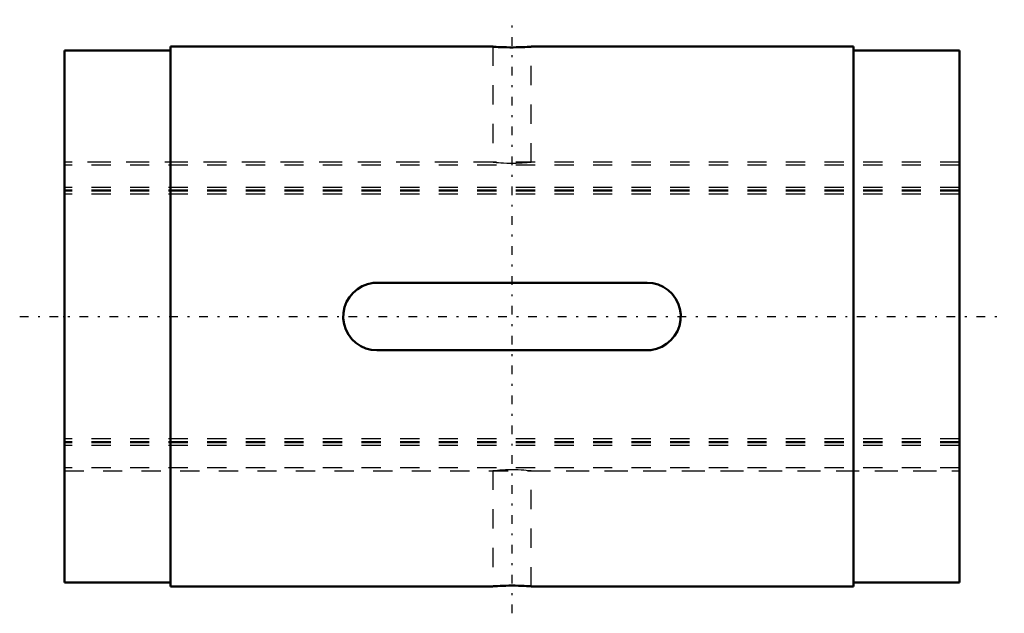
# Model space of a CAD drawing. Header units: millimetres. Extents: x -2.3 to 48.7, y -15.4 to 15.4.
import ezdxf

# ---------------------------------------------------------------- set-up
doc = ezdxf.new("R2010")
doc.units = ezdxf.units.MM
doc.linetypes.add('Center', pattern=[1.5, 0.45, -0.5, 0.05, -0.5])
doc.linetypes.add('Dashed', pattern=[2, 1, -1])
for name, color, linetype, lineweight in [('2d ConnectionPoints', 7, 'Continuous', 50), ('AM_0', 7, 'Continuous', 50), ('AM_7', 7, 'Center', 25), ('AM_9', 6, 'Dashed', 25)]:
    doc.layers.add(name, color=color, linetype=linetype, lineweight=lineweight)

# ---------------------------------------------------------------- blocks, each defined once
blk = doc.blocks.new('1_1LT16X_Cylindar_0_in_LT16X_46_4L_00__4')
at = {"layer": 'AM_0'}
for p, q in [((0, 13.8), (0, -13.8)), ((5.5, 13.8), (0, 13.8)), ((5.5, 14), (5.5, -14)), ((22.203, 14), (5.5, 14)), ((40.9, 14), (24.2, 14)), ((40.9, 14), (40.9, -14)), ((46.4, 13.8), (40.9, 13.8)), ((46.4, 13.8), (46.4, -13.8)), ((16.2, 1.75), (30.2, 1.75)), ((30.2, -1.75), (16.2, -1.75)), ((0, -13.8), (5.5, -13.8)), ((5.5, -14), (22.203, -14)), ((24.2, -14), (40.9, -14)), ((40.9, -13.8), (46.4, -13.8))]:
    blk.add_line(p, q, dxfattribs=at)
for points in [[(24.2, 14), (24.186, 13.999), (24.144, 13.996), (24.076, 13.992), (23.982, 13.986), (23.868, 13.98), (23.731, 13.974), (23.584, 13.97), (23.421, 13.966), (23.256, 13.964), (23.085, 13.965), (22.923, 13.967), (22.764, 13.971), (22.621, 13.976), (22.491, 13.982), (22.384, 13.988), (22.298, 13.993), (22.239, 13.997), (22.206, 14), (22.2, 14)], [(16.2, -1.75), (15.908, -1.725), (15.623, -1.652), (15.356, -1.533), (15.112, -1.37), (14.897, -1.168), (14.72, -0.934), (14.584, -0.671), (14.494, -0.39), (14.453, -0.098), (14.461, 0.196), (14.518, 0.483), (14.622, 0.756), (14.77, 1.009), (14.959, 1.234), (15.184, 1.424), (15.437, 1.575), (15.713, 1.681), (16.003, 1.739), (16.2, 1.75)], [(30.2, 1.75), (30.492, 1.725), (30.777, 1.652), (31.044, 1.533), (31.288, 1.37), (31.503, 1.168), (31.68, 0.934), (31.816, 0.671), (31.906, 0.39), (31.947, 0.098), (31.939, -0.196), (31.882, -0.483), (31.778, -0.756), (31.63, -1.009), (31.441, -1.234), (31.216, -1.424), (30.963, -1.575), (30.687, -1.681), (30.397, -1.739), (30.2, -1.75)], [(22.2, -14), (22.202, -14), (22.226, -13.998), (22.277, -13.995), (22.356, -13.99), (22.456, -13.984), (22.58, -13.978), (22.719, -13.973), (22.875, -13.968), (23.036, -13.965), (23.207, -13.964), (23.372, -13.965), (23.537, -13.968), (23.688, -13.973), (23.829, -13.978), (23.949, -13.984), (24.051, -13.99), (24.126, -13.995), (24.177, -13.998), (24.2, -14)]]:
    blk.add_lwpolyline(points, dxfattribs=at)
at = {"layer": 'AM_7'}
for p, q in [((23.2, -15.4), (23.2, 15.4)), ((-2.32, 0), (48.72, 0))]:
    blk.add_line(p, q, dxfattribs=at)
at = {"layer": 'AM_9'}
for p, q in [((22.2, 14), (22.2, 8)), ((24.2, 8), (24.2, 14)), ((22.203, 8), (0, 8)), ((46.4, 7.851), (0, 7.851)), ((46.4, 8), (24.2, 8)), ((46.4, 6.69), (0, 6.69)), ((46.4, 6.552), (0, 6.552)), ((46.4, 6.5), (0, 6.5)), ((46.4, 6.35), (0, 6.35)), ((46.4, -6.35), (0, -6.35)), ((46.4, -6.5), (0, -6.5)), ((46.4, -6.552), (0, -6.552)), ((46.4, -6.69), (0, -6.69)), ((46.4, -7.851), (0, -7.851)), ((0, -8), (22.203, -8)), ((22.2, -8), (22.2, -14)), ((24.2, -14), (24.2, -8)), ((24.2, -8), (46.4, -8))]:
    blk.add_line(p, q, dxfattribs=at)
for points in [[(24.2, 8), (24.186, 7.998), (24.144, 7.993), (24.077, 7.986), (23.983, 7.976), (23.87, 7.965), (23.734, 7.955), (23.586, 7.947), (23.423, 7.94), (23.259, 7.937), (23.088, 7.938), (22.926, 7.942), (22.768, 7.949), (22.625, 7.958), (22.495, 7.968), (22.387, 7.979), (22.3, 7.988), (22.24, 7.995), (22.206, 7.999), (22.2, 8)], [(22.2, -8), (22.201, -8), (22.225, -7.997), (22.274, -7.991), (22.351, -7.982), (22.45, -7.973), (22.573, -7.962), (22.711, -7.952), (22.867, -7.944), (23.028, -7.939), (23.199, -7.937), (23.363, -7.939), (23.528, -7.944), (23.678, -7.952), (23.82, -7.961), (23.941, -7.972), (24.044, -7.982), (24.121, -7.991), (24.174, -7.997), (24.2, -8)]]:
    blk.add_lwpolyline(points, dxfattribs=at)
blk = doc.blocks.new('2_1LT16X_46_4Shaft_0_in_LT16X_46_4L_00__4')
at = {"layer": 'AM_9'}
for p, q in [((46.4, 8), (0, 8)), ((46.4, 7.851), (0, 7.851)), ((46.4, 6.69), (0, 6.69)), ((46.4, 6.552), (0, 6.552)), ((46.4, 6.5), (0, 6.5)), ((46.4, 6.35), (0, 6.35)), ((46.4, -6.35), (0, -6.35)), ((46.4, -6.5), (0, -6.5)), ((46.4, -6.552), (0, -6.552)), ((46.4, -6.69), (0, -6.69)), ((46.4, -7.851), (0, -7.851)), ((0, -8), (46.4, -8))]:
    blk.add_line(p, q, dxfattribs=at)

msp = doc.modelspace()

# ---------------------------------------------------------------- linework, layer by layer
at = {"layer": '2d ConnectionPoints'}
msp.add_point((0, 0), dxfattribs=at)

# ---------------------------------------------------------------- block references
for name in ['1_1LT16X_Cylindar_0_in_LT16X_46_4L_00__4', '2_1LT16X_46_4Shaft_0_in_LT16X_46_4L_00__4']:
    msp.add_blockref(name, (0, 0))

doc.saveas('drawing.dxf')
